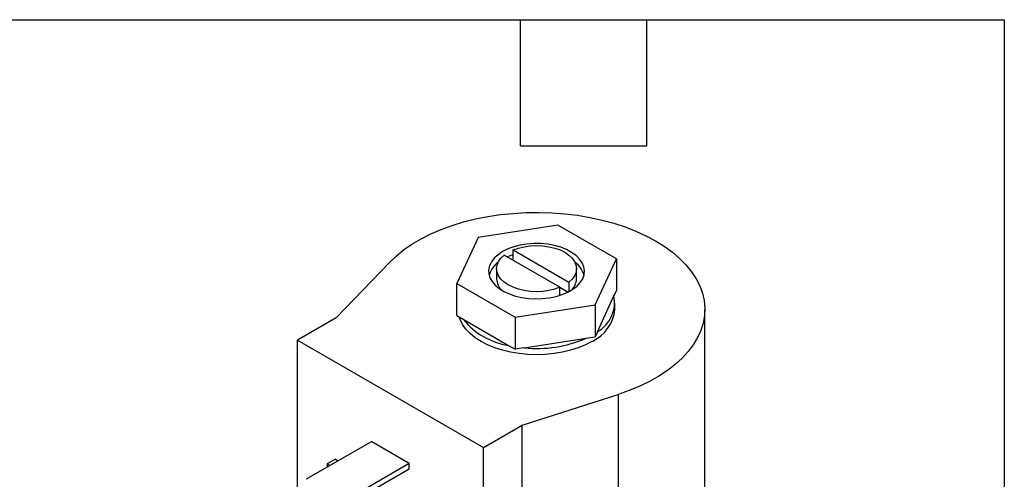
# Model space of a CAD drawing. Header units: inches. Extents: x 0.5 to 21.5, y 0.5 to 16.5.
# Tile 13 of 13: x 16.8 to 21.5, y 14.3 to 16.5. Entities that reach past the tile are written whole.
import ezdxf

# ---------------------------------------------------------------- set-up
doc = ezdxf.new("R2010")
doc.units = ezdxf.units.IN
doc.header["$LTSCALE"] = 2
doc.header["$MEASUREMENT"] = 0
doc.linetypes.add('SLD-Solid', pattern=[0])
doc.layers.add('TEXT', color=140, linetype='SLD-Solid', lineweight=25)

msp = doc.modelspace()

# ---------------------------------------------------------------- linework, layer by layer
for p, q in [((19.3773, 15.523), (18.9976, 15.4643)), ((19.6553, 15.3625), (19.3773, 15.523)), ((18.9976, 15.4643), (18.8958, 15.245)), ((19.1641, 15.3559), (19.1641, 15.4049)), ((19.1641, 15.4049), (19.4294, 15.2517)), ((19.387, 15.2272), (19.1217, 15.3804)), ((19.5536, 15.1433), (19.6553, 15.3625)), ((19.6553, 15.3625), (19.6553, 15.2107)), ((18.3231, 15.0821), (18.5757, 15.3454)), ((19.0856, 15.316), (19.0856, 15.267)), ((19.4656, 15.267), (19.4656, 15.316)), ((18.8958, 15.245), (19.1738, 15.0845)), ((18.8958, 15.0932), (18.8958, 15.245)), ((19.387, 15.2272), (19.4258, 15.2048)), ((19.387, 15.189), (19.387, 15.2272)), ((19.4294, 15.2517), (19.4294, 15.2067)), ((19.5651, 15.0161), (19.6439, 15.1859)), ((19.6439, 15.1859), (19.6553, 15.2107)), ((19.1738, 15.0845), (19.5536, 15.1433)), ((19.5536, 15.1433), (19.5536, 14.9914)), ((19.6486, 15.1217), (19.6486, 15.1519)), ((18.3231, 15.0821), (18.1392, 14.976)), ((18.8958, 15.0932), (18.9271, 15.0751)), ((19.1738, 15.0845), (19.1738, 14.9327)), ((20.0756, 14.0194), (20.0756, 15.1217)), ((18.9271, 15.0751), (19.1425, 14.9508)), ((19.2166, 14.9393), (19.5108, 14.9848)), ((19.5108, 14.9848), (19.5536, 14.9914)), ((19.5651, 15.0161), (19.5536, 14.9914)), ((18.1392, 14.976), (19.0231, 14.4657)), ((18.1392, 14.2619), (18.1392, 14.976)), ((19.1425, 14.9508), (19.1738, 14.9327)), ((19.2166, 14.9393), (19.1738, 14.9327)), ((19.207, 14.5718), (19.6631, 14.7177)), ((19.6631, 14.7177), (19.6631, 13.6154)), ((19.0231, 14.4657), (19.207, 14.5718)), ((19.207, 13.5512), (19.207, 14.5718)), ((18.4917, 14.494), (18.1799, 14.314)), ((18.4917, 14.494), (18.6706, 14.3908)), ((19.0231, 13.445), (19.0231, 14.4657)), ((18.2807, 14.3787), (18.2803, 14.372)), ((18.3189, 14.4101), (18.2807, 14.3881)), ((18.2807, 14.3881), (18.2944, 14.3801)), ((18.2807, 14.3881), (18.2807, 14.3787)), ((18.2807, 14.3787), (18.2863, 14.3754)), ((18.3189, 14.4101), (18.3326, 14.4022)), ((18.3588, 14.2107), (18.6706, 14.3908)), ((18.6706, 14.3646), (18.6706, 14.3908)), ((18.3588, 14.1846), (18.6706, 14.3646))]:
    msp.add_line(p, q)
at = {"flags": 128}
for points in [[(18.5757, 15.3454), (18.6077, 15.3759), (18.6436, 15.4048), (18.6832, 15.4321), (18.7264, 15.4575), (18.7728, 15.4809), (18.8223, 15.5022), (18.8744, 15.5213), (18.9289, 15.5379), (18.9854, 15.5521), (19.0437, 15.5637), (19.1034, 15.5727), (19.1641, 15.579), (19.2254, 15.5826), (19.2871, 15.5835), (19.3487, 15.5816), (19.4098, 15.577), (19.4701, 15.5697), (19.5293, 15.5597), (19.587, 15.5471), (19.6429, 15.532), (19.6965, 15.5144), (19.7477, 15.4945), (19.796, 15.4724), (19.8413, 15.4483), (19.8831, 15.4221), (19.9214, 15.3942), (19.9559, 15.3647), (19.9863, 15.3337), (20.0125, 15.3015), (20.0343, 15.2682), (20.0515, 15.234), (20.0642, 15.1992), (20.0722, 15.1639), (20.0755, 15.1283), (20.074, 15.0927), (20.0678, 15.0573), (20.0568, 15.0223), (20.0412, 14.9879), (20.0211, 14.9542), (19.9965, 14.9216), (19.9677, 14.8901), (19.9347, 14.86), (19.8979, 14.8315), (19.8573, 14.8047), (19.8133, 14.7797), (19.766, 14.7568), (19.7159, 14.7361), (19.6631, 14.7177)], [(19.1143, 15.3969), (19.0926, 15.3823), (19.0747, 15.3661), (19.0612, 15.3485), (19.0522, 15.33), (19.0479, 15.311), (19.0485, 15.2918), (19.054, 15.2728), (19.0641, 15.2545), (19.0788, 15.2373), (19.0977, 15.2214), (19.1203, 15.2074), (19.1463, 15.1954), (19.175, 15.1856), (19.2059, 15.1785), (19.2383, 15.1739), (19.2714, 15.1722), (19.3046, 15.1732), (19.3373, 15.1771), (19.3686, 15.1836), (19.3979, 15.1927), (19.4246, 15.2042), (19.4481, 15.2178), (19.468, 15.2332), (19.4837, 15.2501), (19.4951, 15.2682), (19.5017, 15.287), (19.5035, 15.3062), (19.5005, 15.3253), (19.4927, 15.344), (19.4802, 15.3618), (19.4634, 15.3784), (19.4426, 15.3934), (19.4182, 15.4065), (19.3908, 15.4174), (19.3609, 15.4258), (19.3292, 15.4317), (19.2964, 15.4349), (19.2631, 15.4352), (19.2301, 15.4328), (19.198, 15.4276), (19.1676, 15.4197), (19.1395, 15.4094), (19.1143, 15.3969)], [(19.1641, 15.4049), (19.1895, 15.4138), (19.2171, 15.4204), (19.246, 15.4244), (19.2757, 15.4257), (19.3054, 15.4244), (19.3344, 15.4203), (19.3619, 15.4137), (19.3873, 15.4048), (19.4099, 15.3936), (19.4293, 15.3805), (19.4448, 15.3659), (19.4562, 15.35), (19.4632, 15.3333), (19.4656, 15.3161), (19.4633, 15.299), (19.4563, 15.2823), (19.445, 15.2664), (19.4294, 15.2517)], [(19.387, 15.2272), (19.3616, 15.2182), (19.3341, 15.2117), (19.3051, 15.2077), (19.2754, 15.2063), (19.2457, 15.2077), (19.2168, 15.2117), (19.1893, 15.2183), (19.1639, 15.2273), (19.1412, 15.2385), (19.1219, 15.2515), (19.1063, 15.2662), (19.0949, 15.2821), (19.0879, 15.2988), (19.0856, 15.3159), (19.0879, 15.3331), (19.0948, 15.3498), (19.1062, 15.3657), (19.1217, 15.3804)], [(19.1641, 15.3819), (19.1533, 15.3781), (19.137, 15.3715)], [(19.5393, 14.9694), (19.5081, 14.9533), (19.474, 14.9394), (19.4374, 14.9277), (19.3988, 14.9184), (19.3586, 14.9118), (19.3173, 14.9077), (19.2756, 14.9064), (19.2338, 14.9077), (19.1926, 14.9118), (19.1524, 14.9184), (19.1137, 14.9277), (19.0771, 14.9394), (19.043, 14.9533), (19.0118, 14.9694), (18.9839, 14.9874), (18.9597, 15.0071), (18.9395, 15.0283), (18.9235, 15.0506), (18.9119, 15.0738), (18.9076, 15.0863)]]:
    msp.add_lwpolyline(points, dxfattribs=at)
for centre, radius, start, end in [((19.1593, 15.2528), 0.1142, 125.7274, 163.4254), ((19.3937, 15.2541), 0.1121, 16.2071, 54.6401), ((19.1641, 15.2702), 0.0786, 182.3368, 226.3713), ((19.3861, 15.2707), 0.0796, 313.9246, 357.3674), ((19.4877, 15.1552), 0.1592, 299.0758, 11.1273), ((19.457, 15.1438), 0.1929, 295.2735, 353.4064), ((19.1953, 15.2909), 0.3443, 218.8321, 261.1732), ((19.2775, 15.5194), 0.5833, 264.0089, 293.5772)]:
    msp.add_arc(centre, radius, start, end)
at = {"layer": 'TEXT'}
for p, q in [((0.5, 16.5), (21.5, 16.5)), ((19.2, 15.9), (19.2, 16.5)), ((19.8, 15.9), (19.8, 16.5)), ((21.5, 16.5), (21.5, 0.5)), ((19.2, 15.9), (19.8, 15.9))]:
    msp.add_line(p, q, dxfattribs=at)

doc.saveas('drawing.dxf')
